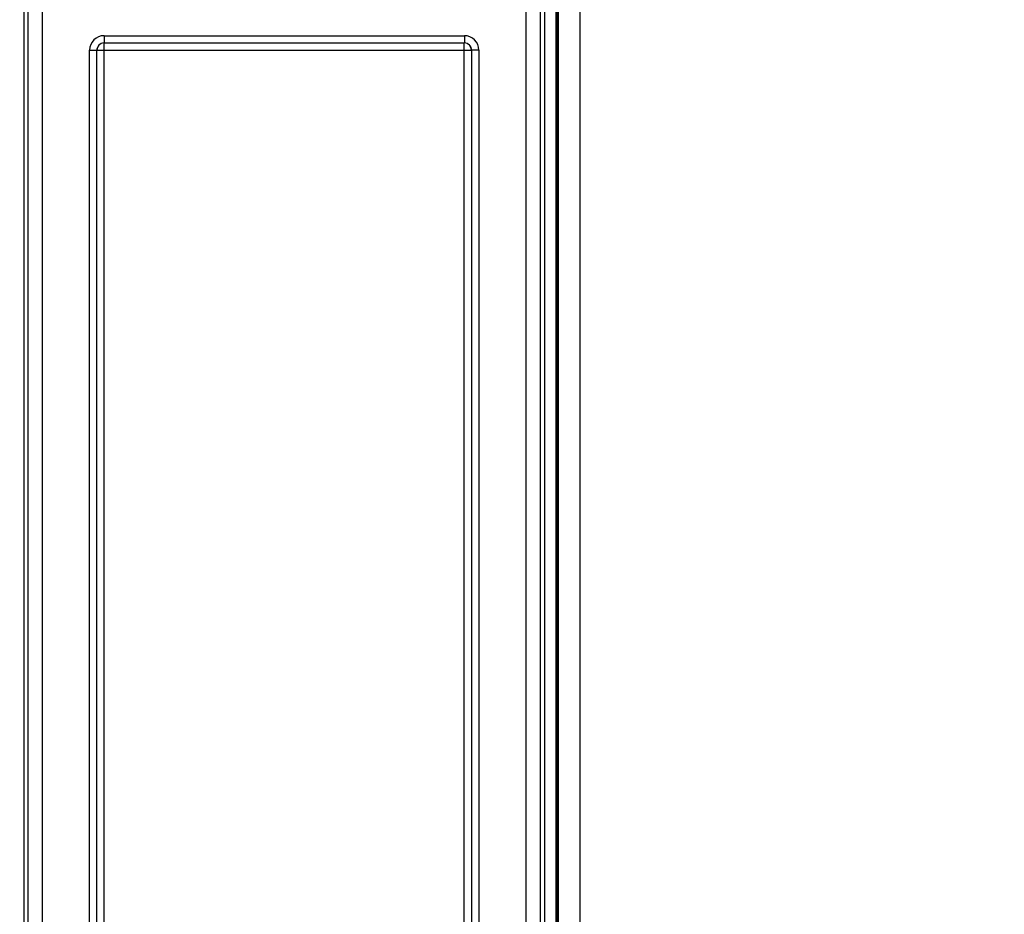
# Model space of a CAD drawing. Header units: inches. Extents: x 0 to 22, y 0 to 17.
# Tile 21 of 32: x 8.9 to 10.3, y 10.1 to 11.3. Entities that reach past the tile are written whole.
import ezdxf

# ---------------------------------------------------------------- set-up
doc = ezdxf.new("R2010")
doc.units = ezdxf.units.IN
doc.header["$LTSCALE"] = 1.21
doc.header["$MEASUREMENT"] = 0
doc.layers.get('0').update_dxf_attribs({"linetype": 'CONTINUOUS'})
doc.layers.add('DIMENSIONS', color=7, linetype='CONTINUOUS')
doc.styles.get("Standard").update_dxf_attribs({"font": 'txt', "width": 0.8})
doc.dimstyles.new('DIMSTYLE_1', dxfattribs={"dimtxt": 0.125, "dimasz": 0.18, "dimexe": 0.18, "dimexo": 0.0625, "dimgap": 0.09, "dimtad": 0, "dimtih": 1, "dimtoh": 1, "dimdec": 3, "dimzin": 4, "dimdsep": 46, "dimtxsty": 'STANDARD', "dimblk": '_FILLED', "dimblk1": '_FILLED', "dimblk2": '_FILLED', "dimcen": 0.09, "dimadec": 0, "dimazin": 0, "dimtp": 0.01, "dimtm": 0.01, "dimtfac": 1, "dimtdec": 3, "dimtofl": 0, "dimtmove": 0, "dimatfit": 3, "dimldrblk": '_FILLED', "dimfxl": 1, "dimtolj": 1, "dimtzin": 4, "dimarcsym": 0})

# ---------------------------------------------------------------- blocks, each defined once
blk = doc.blocks.new('_FILLED')
at = {"color": 0, "linetype": 'BYBLOCK'}
blk.add_solid([(0, 0), (-1, 0.1736), (-1, -0.1736)], dxfattribs=at)
blk = doc.blocks.new('*D1')
at = {"layer": 'DIMENSIONS', "color": 2, "linetype": 'CONTINUOUS'}
for p, q in [((9.4023, 12.3245), (6.7211, 12.3245)), ((6.8461, 12.3245), (6.8461, 10.4711)), ((6.8461, 8.2759), (6.8461, 10.2211)), ((9.3799, 8.2759), (6.7211, 8.2759))]:
    blk.add_line(p, q, dxfattribs=at)
at = {"layer": 'DIMENSIONS', "color": 2, "linetype": 'CONTINUOUS', "xscale": 0.18, "yscale": 0.18, "zscale": 0.18}
for p, rotation in [((6.8461, 12.3245), 90), ((6.8461, 8.2759), 270)]:
    blk.add_blockref('_FILLED', p, dxfattribs=dict(at, rotation=rotation))
at = {"layer": 'DIMENSIONS', "color": 2, "linetype": 'CONTINUOUS', "insert": (6.8461, 10.4086), "char_height": 0.125, "width": 1.425, "attachment_point": 2, "line_spacing_factor": 0.9}
blk.add_mtext('4.049{\\Ftxt.shx;\\W1.000000;\\H0.125000; }[102.83]', dxfattribs=at)
blk = doc.blocks.new('*D2')
at = {"layer": 'DIMENSIONS', "color": 2, "linetype": 'CONTINUOUS'}
for p, q in [((8.3461, 10.2377), (8.3461, 6.5242)), ((9.4424, 8.2134), (9.4424, 6.5242)), ((8.3461, 6.6492), (7.9247, 6.6492)), ((9.4424, 6.6492), (9.8024, 6.6492))]:
    blk.add_line(p, q, dxfattribs=at)
at = {"layer": 'DIMENSIONS', "color": 2, "linetype": 'CONTINUOUS', "xscale": 0.18, "yscale": 0.18, "zscale": 0.18}
blk.add_blockref('_FILLED', (8.3461, 6.6492), dxfattribs=at)
at = {"layer": 'DIMENSIONS', "color": 2, "linetype": 'CONTINUOUS', "xscale": 0.18, "yscale": 0.18, "zscale": 0.18, "rotation": 180}
blk.add_blockref('_FILLED', (9.4424, 6.6492), dxfattribs=at)
at = {"layer": 'DIMENSIONS', "color": 2, "linetype": 'CONTINUOUS', "insert": (7.8622, 6.7117), "char_height": 0.125, "width": 1.325, "attachment_point": 3, "line_spacing_factor": 0.9}
blk.add_mtext('1.096{\\Ftxt.shx;\\W1.000000;\\H0.125000; }[27.85]', dxfattribs=at)
blk = doc.blocks.new('*D9')
at = {"layer": 'DIMENSIONS', "color": 2, "linetype": 'CONTINUOUS'}
for p, q in [((8.3461, 10.3627), (8.3461, 14.2912)), ((13.8828, 12.5702), (13.8828, 14.2912)), ((8.3461, 14.1662), (10.4412, 14.1662)), ((13.8828, 14.1662), (11.9912, 14.1662))]:
    blk.add_line(p, q, dxfattribs=at)
at = {"layer": 'DIMENSIONS', "color": 2, "linetype": 'CONTINUOUS', "xscale": 0.18, "yscale": 0.18, "zscale": 0.18, "rotation": 180}
blk.add_blockref('_FILLED', (8.3461, 14.1662), dxfattribs=at)
at = {"layer": 'DIMENSIONS', "color": 2, "linetype": 'CONTINUOUS', "xscale": 0.18, "yscale": 0.18, "zscale": 0.18}
blk.add_blockref('_FILLED', (13.8828, 14.1662), dxfattribs=at)
at = {"layer": 'DIMENSIONS', "color": 2, "linetype": 'CONTINUOUS', "insert": (11.2162, 14.2287), "char_height": 0.125, "width": 1.425, "attachment_point": 2, "line_spacing_factor": 0.9}
blk.add_mtext('5.537{\\Ftxt.shx;\\W1.000000;\\H0.125000; }[140.63]', dxfattribs=at)

msp = doc.modelspace()

# ---------------------------------------------------------------- linework, layer by layer
at = {"color": 7, "linetype": 'CONTINUOUS'}
for p, q in [((9.6963, 12.3547), (9.6963, 8.2457)), ((9.6647, 12.3107), (9.6647, 8.2897)), ((9.6663, 12.3197), (9.6663, 8.2807)), ((9.6638, 8.3647), (9.6638, 12.2357)), ((9.6645, 8.3649), (9.6645, 12.2355)), ((8.9315, 11.8432), (8.9315, 8.7572)), ((8.9514, 11.8432), (8.9514, 8.7572)), ((9.6221, 8.7572), (9.6221, 11.8432)), ((9.6421, 8.7572), (9.6421, 11.8432)), ((8.9263, 8.9765), (8.9263, 11.6239)), ((9.6473, 11.6239), (9.6473, 8.9765)), ((9.0371, 11.3198), (9.0371, 11.3099)), ((9.0371, 11.3198), (9.5365, 11.3198)), ((9.5365, 11.3198), (9.5365, 11.3099)), ((9.0171, 9.3005), (9.0171, 11.2999)), ((9.0171, 11.2999), (9.0271, 11.2999)), ((9.0271, 9.3005), (9.0271, 11.2999)), ((9.0271, 11.2999), (9.0272, 11.2998)), ((9.0272, 9.3005), (9.0272, 11.2998)), ((9.0272, 11.2998), (9.5464, 11.2998)), ((9.0371, 11.3099), (9.5365, 11.3099)), ((9.0371, 9.2906), (9.0371, 11.3098)), ((9.0371, 11.3098), (9.5364, 11.3098)), ((9.5365, 11.3099), (9.5364, 11.3098)), ((9.5364, 9.2906), (9.5364, 11.3098)), ((9.5464, 11.2998), (9.5464, 9.3005)), ((9.5465, 11.2999), (9.5465, 9.3005)), ((9.5565, 11.2999), (9.5465, 11.2999)), ((9.5565, 11.2999), (9.5565, 9.3005))]:
    msp.add_line(p, q, dxfattribs=at)
for centre, radius, start, end in [((9.0371, 11.2999), 0.02, 89.9845, 180.0143), ((9.5365, 11.2999), 0.02, 359.9845, 90.0143), ((9.0371, 11.2999), 0.00997, 89.8706, 180.1149), ((9.0372, 11.2998), 0.01, 90.0848, 179.9152), ((9.5364, 11.2998), 0.01, 0.0848, 89.9152), ((9.5365, 11.2999), 0.00997, 359.8706, 90.1148)]:
    msp.add_arc(centre, radius, start, end, dxfattribs=at)
for points in [[(9.0371, 11.3099), (9.0371, 11.3099), (9.0371, 11.3099), (9.0371, 11.3098), (9.0371, 11.3098), (9.0371, 11.3098), (9.0371, 11.3098), (9.0371, 11.3098), (9.0371, 11.3098), (9.0371, 11.3098)], [(9.5465, 11.2999), (9.5465, 11.2999), (9.5465, 11.2999), (9.5465, 11.2999), (9.5464, 11.2999), (9.5464, 11.2998), (9.5464, 11.2998), (9.5464, 11.2998), (9.5464, 11.2998), (9.5464, 11.2998)]]:
    msp.add_open_spline(points, degree=3, knots=[0, 0, 0, 0, 0.118774, 0.22745, 0.341701, 0.470172, 0.605978, 0.73983, 1, 1, 1, 1], dxfattribs=at)

# ---------------------------------------------------------------- dimensions: what is measured, and where the dimension line sits
at = {"layer": 'DIMENSIONS', "color": 2, "linetype": 'CONTINUOUS'}
for base, p1, p2, angle, picture, middle in [((8.3461, 14.1662), (13.8828, 12.5702), (8.3461, 10.3627), 180, '*D9', (11.0662, 14.1662)), ((6.8461, 12.3245), (9.3799, 8.2759), (9.4023, 12.3245), 90, '*D1', (6.6961, 10.3461))]:
    dim = msp.add_linear_dim(base=base, p1=p1, p2=p2, angle=angle, dimstyle='DIMSTYLE_1', dxfattribs=at)
    dim.commit()
    dim.dimension.update_dxf_attribs({"geometry": picture, "text_midpoint": middle, "dimtype": 160})
dim = msp.add_linear_dim(base=(9.4424, 6.6492), p1=(8.3461, 10.2377), p2=(9.4424, 8.2134), dimstyle='DIMSTYLE_1', dxfattribs=at)
dim.commit()
dim.dimension.update_dxf_attribs({"geometry": '*D2', "text_midpoint": (6.8997, 6.6492), "dimtype": 160})

doc.saveas('drawing.dxf')
